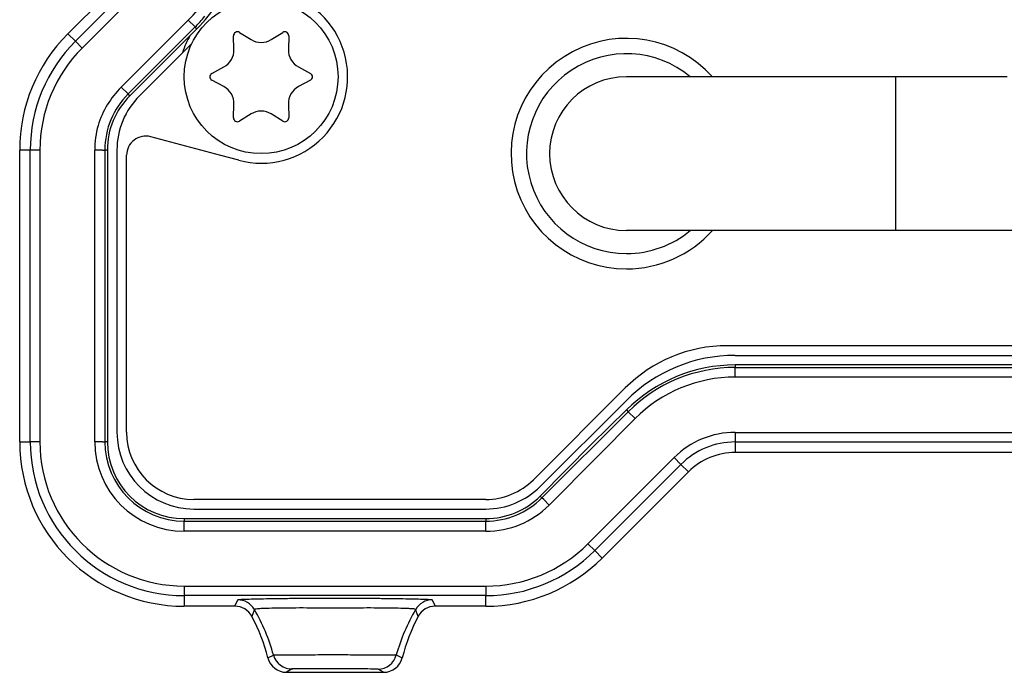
# Model space of a CAD drawing. Header units: millimetres. Extents: x -316 to -124, y 76 to 166.
# Tile 1 of 8: x -316 to -264, y 76 to 110. Entities that reach past the tile are written whole.
import ezdxf

# ---------------------------------------------------------------- set-up
doc = ezdxf.new("R2010")
doc.units = ezdxf.units.MM

# ---------------------------------------------------------------- blocks, each defined once
blk = doc.blocks.new('Blechschraube_ISO14585-ST4_2x16_8__11', base_point=(-307, 102.721))
at = {"color": 7, "linetype": 'Continuous'}
blk.add_circle((-303, 106.721), 4, dxfattribs=at)
blk = doc.blocks.new('05_02515_P_Linsenschraube_DIN7985-M4x10_1_1_1_1_1_1_1__14', base_point=(-282.6, 106.721))
at = {"color": 7, "linetype": 'Continuous'}
for p, q in [((-280.6, 106.721), (-282.6, 106.721)), ((-279.528, 106.721), (-280.6, 106.721)), ((-278.93, 106.721), (-279.528, 106.721)), ((-278.27, 106.721), (-278.93, 106.721)), ((-276.6, 106.721), (-278.27, 106.721)), ((-274.6, 106.721), (-276.6, 106.721))]:
    blk.add_line(p, q, dxfattribs=at)
blk = doc.blocks.new('Blechschraube_ISO14585-ST4_2x16_7__15', base_point=(-307, 102.721))
at = {"color": 7, "linetype": 'Continuous'}
for p, q in [((-304.415, 108.144), (-304.436, 108.855)), ((-304.131, 109.031), (-303.525, 108.658)), ((-302.475, 108.658), (-301.869, 109.031)), ((-301.564, 108.855), (-301.585, 108.144)), ((-305.566, 106.897), (-304.94, 107.234)), ((-301.06, 107.234), (-300.434, 106.897)), ((-304.94, 106.207), (-305.566, 106.545)), ((-300.434, 106.545), (-301.06, 106.207)), ((-304.436, 104.586), (-304.415, 105.297)), ((-301.585, 105.297), (-301.564, 104.586)), ((-303.525, 104.784), (-304.131, 104.41)), ((-301.869, 104.41), (-302.475, 104.784))]:
    blk.add_line(p, q, dxfattribs=at)
blk.add_circle((-303, 106.721), 4, dxfattribs=at)
for centre, radius, start, end in [((-304.236, 108.861), 0.2, 58.3205, 181.6805), ((-303, 109.509), 1, 238.3195, 301.6805), ((-301.764, 108.861), 0.2, 358.3206, 121.6805), ((-305.414, 108.115), 1, 298.3195, 1.6805), ((-300.586, 108.115), 1, 178.3195, 241.6805), ((-305.471, 106.721), 0.2, 118.3206, 180), ((-305.471, 106.721), 0.2, 180, 241.6805), ((-300.529, 106.721), 0.2, 0, 61.6805), ((-300.529, 106.721), 0.2, 298.3206, 0), ((-305.414, 105.327), 1, 358.3195, 61.6805), ((-300.586, 105.327), 1, 118.3195, 181.6805), ((-304.236, 104.58), 0.2, 178.3205, 301.6805), ((-303, 103.933), 1, 58.3195, 121.6805), ((-301.764, 104.58), 0.2, 238.3206, 1.6805)]:
    blk.add_arc(centre, radius, start, end, dxfattribs=at)
blk = doc.blocks.new('Buegelgriff__22', base_point=(-290, 96.721))
at = {"color": 7, "linetype": 'Continuous'}
for p, q in [((-282.6, 106.721), (-284, 106.721)), ((-280.6, 106.721), (-282.6, 106.721)), ((-279.528, 106.721), (-280.6, 106.721)), ((-278.93, 106.721), (-279.528, 106.721)), ((-278.27, 106.721), (-278.93, 106.721)), ((-276.6, 106.721), (-278.27, 106.721)), ((-274.6, 106.721), (-276.6, 106.721)), ((-270, 106.721), (-274.6, 106.721)), ((-264.2, 106.721), (-270, 106.721)), ((-270, 98.721), (-284, 98.721)), ((-170, 98.721), (-270, 98.721))]:
    blk.add_line(p, q, dxfattribs=at)
at = {"color": 1, "linetype": 'Continuous'}
for p, q in [((-270, 106.721), (-270, 102.721)), ((-270, 102.721), (-270, 98.721))]:
    blk.add_line(p, q, dxfattribs=at)
at = {"color": 7, "linetype": 'Continuous'}
for radius, start, end in [(6, 41.8103, 270), (5.2, 50.2849, 270), (4, 90, 180), (4, 180, 270), (5.2, 270, 309.7151), (6, 270, 318.1897)]:
    blk.add_arc((-284, 102.721), radius, start, end, dxfattribs=at)
blk = doc.blocks.new('Senkschraube-M4x12__25', base_point=(-273.75, 91.721))
at = {"color": 7, "linetype": 'Continuous'}
for p, q in [((-271, 91.721), (-273.75, 91.721)), ((-270.33, 91.721), (-271, 91.721)), ((-269.67, 91.721), (-270.33, 91.721)), ((-266.75, 91.721), (-269.67, 91.721)), ((-266.25, 91.721), (-266.75, 91.721))]:
    blk.add_line(p, q, dxfattribs=at)
blk = doc.blocks.new('Gehaeuseschale-unten__29', base_point=(-304.002, 91.721))
at = {"color": 7, "linetype": 'Continuous'}
for p, q in [((-275.25, 91.721), (-278.343, 91.721)), ((-273.75, 91.721), (-275.25, 91.721)), ((-271, 91.721), (-273.75, 91.721)), ((-270.33, 91.721), (-271, 91.721)), ((-269.67, 91.721), (-270.33, 91.721)), ((-266.75, 91.721), (-269.67, 91.721)), ((-266.25, 91.721), (-266.75, 91.721)), ((-262.5, 91.721), (-266.25, 91.721))]:
    blk.add_line(p, q, dxfattribs=at)
blk = doc.blocks.new('Gehaeuseschale-unten-L5_0007876-schwarz__30', base_point=(-304.002, 91.721))
at = {"color": 7, "linetype": 'Continuous'}
for p, q in [((-275.25, 91.721), (-278.343, 91.721)), ((-273.75, 91.721), (-275.25, 91.721)), ((-271, 91.721), (-273.75, 91.721)), ((-270.33, 91.721), (-271, 91.721)), ((-269.67, 91.721), (-270.33, 91.721)), ((-266.75, 91.721), (-269.67, 91.721)), ((-266.25, 91.721), (-266.75, 91.721)), ((-262.5, 91.721), (-266.25, 91.721))]:
    blk.add_line(p, q, dxfattribs=at)
blk = doc.blocks.new('Rueckplatte__34', base_point=(-310.5, 84.221))
at = {"color": 7, "linetype": 'Continuous'}
for p, q in [((-306.603, 108.457), (-309.328, 105.732)), ((-310.5, 102.904), (-310.5, 88.221)), ((-278.346, 92.221), (-226.652, 92.221)), ((-288.488, 85.392), (-284.003, 89.878)), ((-306.5, 84.221), (-291.317, 84.221))]:
    blk.add_line(p, q, dxfattribs=at)
for centre, radius, start, end in [((-306.5, 102.904), 4, 135, 180), ((-278.346, 84.221), 8, 90, 135), ((-306.5, 88.221), 4, 180, 270), ((-291.317, 88.221), 4, 270, 315)]:
    blk.add_arc(centre, radius, start, end, dxfattribs=at)
blk = doc.blocks.new('Frontplatte__35', base_point=(-310.5, 84.221))
at = {"color": 7, "linetype": 'Continuous'}
for p, q in [((-306.603, 108.457), (-309.328, 105.732)), ((-310.5, 102.904), (-310.5, 88.221)), ((-278.346, 92.221), (-226.652, 92.221)), ((-288.488, 85.392), (-284.003, 89.878)), ((-306.5, 84.221), (-291.317, 84.221))]:
    blk.add_line(p, q, dxfattribs=at)
for centre, radius, start, end in [((-306.5, 102.904), 4, 135, 180), ((-278.346, 84.221), 8, 90, 135), ((-306.5, 88.221), 4, 180, 270), ((-291.317, 88.221), 4, 270, 315)]:
    blk.add_arc(centre, radius, start, end, dxfattribs=at)
blk = doc.blocks.new('Verbindungsteil-L5_0007877-schwarz__36', base_point=(-315.559, 75.721))
at = {"color": 7, "linetype": 'Continuous'}
for p, q in [((-313.052, 108.959), (-309.567, 112.444)), ((-306.343, 109.221), (-306.688, 108.876)), ((-315.559, 87.721), (-315.559, 102.907)), ((-161.657, 87.162), (-278.343, 87.162)), ((-280.777, 86.154), (-285.262, 81.669)), ((-304.365, 79.162), (-307, 79.162)), ((-291.314, 79.162), (-293.948, 79.162)), ((-301.683, 75.721), (-296.631, 75.721))]:
    blk.add_line(p, q, dxfattribs=at)
at = {"color": 1, "linetype": 'Continuous'}
for p, q in [((-311.258, 102.907), (-311.658, 102.907)), ((-311.658, 87.721), (-311.658, 102.907)), ((-311.258, 87.721), (-311.658, 87.721)), ((-285.552, 86.896), (-288.02, 84.427)), ((-288.02, 84.427), (-288.303, 84.71)), ((-307, 83.063), (-307, 83.463)), ((-291.314, 83.063), (-291.314, 83.463)), ((-298.508, 79.063), (-299.805, 79.063))]:
    blk.add_line(p, q, dxfattribs=at)
at = {"color": 7, "linetype": 'Continuous'}
for centre, radius, start, end in [((-312, 114.878), 8, 315, 327.607), ((-307, 102.907), 8.559, 135, 180), ((-303.025, 106.721), 4.25, 149.531, 162.8346), ((-307, 87.721), 8.559, 180, 270), ((-278.343, 83.721), 3.441, 90, 135), ((-291.314, 87.721), 8.559, 270, 315), ((-304.365, 78.162), 1, 27.6754, 89.9979), ((-293.948, 78.162), 1, 90.0083, 152.3331), ((-312.337, 73.984), 10, 14.4044, 27.6598), ((-285.977, 73.984), 10, 152.3402, 165.5956), ((-301.683, 76.721), 1, 194.4048, 270.0043), ((-296.631, 76.721), 1, 269.9852, 345.5937)]:
    blk.add_arc(centre, radius, start, end, dxfattribs=at)
at = {"color": 1, "linetype": 'Continuous'}
for centre, start, end in [((-307, 102.907), 164.0815, 180), ((-307, 87.721), 180, 270), ((-291.314, 87.721), 270, 315)]:
    blk.add_arc(centre, 4.658, start, end, dxfattribs=at)
blk = doc.blocks.new('Verbindungsteil__37', base_point=(-315.559, 75.721))
at = {"color": 7, "linetype": 'Continuous'}
for p, q in [((-313.052, 108.959), (-309.567, 112.444)), ((-306.343, 109.221), (-306.688, 108.876)), ((-315.559, 87.721), (-315.559, 102.907)), ((-161.657, 87.162), (-278.343, 87.162)), ((-280.777, 86.154), (-285.262, 81.669)), ((-304.365, 79.162), (-307, 79.162)), ((-291.314, 79.162), (-293.948, 79.162)), ((-301.683, 75.721), (-296.631, 75.721))]:
    blk.add_line(p, q, dxfattribs=at)
at = {"color": 1, "linetype": 'Continuous'}
for p, q in [((-311.258, 102.907), (-311.658, 102.907)), ((-311.658, 87.721), (-311.658, 102.907)), ((-311.258, 87.721), (-311.658, 87.721)), ((-285.552, 86.896), (-288.02, 84.427)), ((-288.02, 84.427), (-288.303, 84.71)), ((-307, 83.063), (-307, 83.463)), ((-291.314, 83.063), (-291.314, 83.463)), ((-298.508, 79.063), (-299.805, 79.063))]:
    blk.add_line(p, q, dxfattribs=at)
at = {"color": 7, "linetype": 'Continuous'}
for centre, radius, start, end in [((-312, 114.878), 8, 315, 327.607), ((-307, 102.907), 8.559, 135, 180), ((-303.025, 106.721), 4.25, 149.531, 162.8346), ((-307, 87.721), 8.559, 180, 270), ((-278.343, 83.721), 3.441, 90, 135), ((-291.314, 87.721), 8.559, 270, 315), ((-304.365, 78.162), 1, 27.6754, 89.9979), ((-293.948, 78.162), 1, 90.0083, 152.3331), ((-312.337, 73.984), 10, 14.4044, 27.6598), ((-285.977, 73.984), 10, 152.3402, 165.5956), ((-301.683, 76.721), 1, 194.4048, 270.0043), ((-296.631, 76.721), 1, 269.9852, 345.5937)]:
    blk.add_arc(centre, radius, start, end, dxfattribs=at)
at = {"color": 1, "linetype": 'Continuous'}
for centre, start, end in [((-307, 102.907), 164.0815, 180), ((-307, 87.721), 180, 270), ((-291.314, 87.721), 270, 315)]:
    blk.add_arc(centre, 4.658, start, end, dxfattribs=at)
blk = doc.blocks.new('Verbindungsteil_1__42', base_point=(-315.559, 75.721))
at = {"color": 7, "linetype": 'Continuous'}
for p, q in [((-313.052, 108.959), (-309.567, 112.444)), ((-306.343, 109.221), (-306.688, 108.876)), ((-306.688, 108.876), (-309.828, 105.735)), ((-315.559, 87.721), (-315.559, 102.907)), ((-311, 102.907), (-311, 87.721)), ((-275.25, 91.721), (-278.343, 91.721)), ((-273.75, 91.721), (-275.25, 91.721)), ((-271, 91.721), (-273.75, 91.721)), ((-270.33, 91.721), (-271, 91.721)), ((-269.67, 91.721), (-270.33, 91.721)), ((-266.75, 91.721), (-269.67, 91.721)), ((-266.25, 91.721), (-266.75, 91.721)), ((-262.5, 91.721), (-266.25, 91.721)), ((-285.834, 87.578), (-284, 89.378)), ((-288.485, 84.892), (-285.834, 87.578)), ((-161.657, 87.162), (-278.343, 87.162)), ((-280.777, 86.154), (-285.262, 81.669)), ((-307, 83.721), (-291.314, 83.721)), ((-304.365, 79.162), (-307, 79.162)), ((-291.314, 79.162), (-293.948, 79.162)), ((-301.683, 75.721), (-296.631, 75.721))]:
    blk.add_line(p, q, dxfattribs=at)
at = {"color": 1, "linetype": 'Continuous'}
for p, q in [((-312.663, 108.57), (-309.178, 112.055)), ((-308.824, 111.702), (-312.309, 108.216)), ((-310.275, 106.182), (-306.789, 109.667)), ((-306.789, 109.667), (-306.436, 109.313)), ((-306.436, 109.313), (-309.921, 105.828)), ((-306.343, 109.221), (-306.436, 109.313)), ((-313.052, 108.959), (-312.663, 108.57)), ((-312.309, 108.216), (-312.663, 108.57)), ((-310.275, 106.182), (-309.921, 105.828)), ((-309.828, 105.735), (-309.921, 105.828)), ((-315.009, 102.907), (-315.559, 102.907)), ((-314.509, 102.907), (-315.009, 102.907)), ((-315.009, 87.721), (-315.009, 102.907)), ((-314.509, 102.907), (-314.509, 87.721)), ((-311.258, 102.907), (-311.658, 102.907)), ((-311.658, 87.721), (-311.658, 102.907)), ((-311.258, 102.907), (-311.131, 102.907)), ((-311, 102.907), (-311.131, 102.907)), ((-311.131, 102.907), (-311.131, 87.721)), ((-278.343, 91.721), (-278.343, 91.59)), ((-278.343, 91.59), (-161.657, 91.59)), ((-278.343, 91.09), (-278.343, 91.59)), ((-161.657, 91.09), (-278.343, 91.09)), ((-288.393, 84.8), (-283.907, 89.285)), ((-284, 89.378), (-283.907, 89.285)), ((-283.554, 88.931), (-283.907, 89.285)), ((-283.554, 88.931), (-285.552, 86.896)), ((-278.343, 88.212), (-161.657, 88.212)), ((-278.343, 88.212), (-278.343, 87.712)), ((-315.559, 87.721), (-315.009, 87.721)), ((-314.509, 87.721), (-315.009, 87.721)), ((-311.258, 87.721), (-311.658, 87.721)), ((-311.258, 87.721), (-311.131, 87.721)), ((-311, 87.721), (-311.131, 87.721)), ((-278.343, 87.712), (-253.25, 87.721)), ((-278.343, 87.712), (-278.343, 87.162)), ((-285.552, 86.896), (-288.02, 84.427)), ((-286.004, 82.411), (-281.519, 86.897)), ((-281.519, 86.897), (-281.165, 86.543)), ((-281.165, 86.543), (-285.651, 82.058)), ((-280.777, 86.154), (-281.165, 86.543)), ((-288.485, 84.892), (-288.393, 84.8)), ((-288.303, 84.71), (-288.393, 84.8)), ((-288.02, 84.427), (-288.303, 84.71)), ((-307, 83.721), (-307, 83.59)), ((-307, 83.463), (-307, 83.59)), ((-307, 83.59), (-291.314, 83.59)), ((-291.314, 83.721), (-291.314, 83.59)), ((-291.314, 83.463), (-291.314, 83.59)), ((-307, 83.063), (-307, 83.463)), ((-291.314, 83.063), (-307, 83.063)), ((-291.314, 83.063), (-291.314, 83.463)), ((-286.004, 82.411), (-285.651, 82.058)), ((-285.651, 82.058), (-285.262, 81.669)), ((-307, 80.212), (-291.314, 80.212)), ((-307, 80.212), (-307, 79.712)), ((-291.314, 80.212), (-291.314, 79.712)), ((-307, 79.712), (-307, 79.162)), ((-291.314, 79.712), (-307, 79.712)), ((-304.365, 79.162), (-304.216, 79.495)), ((-294.098, 79.495), (-293.948, 79.162)), ((-291.314, 79.162), (-291.314, 79.712)), ((-298.508, 79.063), (-299.805, 79.063)), ((-295.969, 76.628), (-295.662, 76.472)), ((-301.378, 75.898), (-301.683, 75.721)), ((-296.631, 75.721), (-296.919, 75.887))]:
    blk.add_line(p, q, dxfattribs=at)
for centre, radius, start, end in [((-312, 114.878), 7.369, 315, 360), ((-307, 102.907), 7.509, 135, 180), ((-307.027, 102.861), 4.644, 134.361, 163.4444), ((-307, 102.907), 4.658, 164.0815, 180), ((-278.343, 83.721), 7.369, 90, 135), ((-278.343, 83.721), 4.491, 90, 135), ((-307, 87.721), 7.509, 180, 270), ((-307, 87.721), 4.658, 180, 270), ((-291.314, 87.721), 4.658, 270, 315), ((-291.314, 87.721), 7.509, 270, 315), ((-304.218, 78.491), 1.003, 30.196, 89.8862), ((-294.098, 78.496), 0.999, 89.9806, 149.9356), ((-312.004, 73.984), 10, 15.3003, 30.0771), ((-286.337, 73.933), 10.003, 149.5889, 164.3733), ((-301.401, 76.892), 0.995, 195.6864, 271.3404), ((-296.931, 76.881), 0.994, 270.6509, 345.2552)]:
    blk.add_arc(centre, radius, start, end, dxfattribs=at)
at = {"color": 7, "linetype": 'Continuous'}
for centre, radius, start, end in [((-312, 114.878), 8, 315, 327.607), ((-312, 114.878), 7.869, 315, 320.4632), ((-307, 102.907), 8.559, 135, 180), ((-307, 102.907), 8.009, 135, 180), ((-303.025, 106.721), 4.25, 149.531, 162.8346), ((-307, 102.907), 4.131, 135, 180), ((-307, 102.907), 4, 135, 180), ((-278.343, 83.721), 8, 90, 135), ((-278.343, 83.721), 7.869, 90, 135), ((-307, 87.721), 8.559, 180, 270), ((-307, 87.721), 8.009, 180, 270), ((-307, 87.721), 4.131, 180, 270), ((-307, 87.721), 4, 180, 270), ((-278.343, 83.721), 3.991, 90, 135), ((-278.343, 83.721), 3.441, 90, 135), ((-291.314, 87.721), 4, 270, 315), ((-291.314, 87.721), 4.131, 270, 315), ((-291.314, 87.721), 8.009, 270, 315), ((-291.314, 87.721), 8.559, 270, 315), ((-304.365, 78.162), 1, 27.6754, 89.9979), ((-293.948, 78.162), 1, 90.0083, 152.3331), ((-312.337, 73.984), 10, 14.4044, 27.6598), ((-285.977, 73.984), 10, 152.3402, 165.5956), ((-301.683, 76.721), 1, 194.4048, 270.0043), ((-296.631, 76.721), 1, 269.9852, 345.5937)]:
    blk.add_arc(centre, radius, start, end, dxfattribs=at)
at = {"color": 1, "linetype": 'Continuous'}
for points in [[(-304.216, 79.495), (-304.133, 79.51), (-303.898, 79.525), (-303.525, 79.539), (-303.028, 79.551), (-302.421, 79.562), (-301.719, 79.571), (-300.935, 79.577), (-300.084, 79.581), (-299.18, 79.583), (-298.275, 79.581), (-297.422, 79.577), (-296.635, 79.571), (-295.928, 79.562), (-295.316, 79.552), (-294.812, 79.54), (-294.432, 79.526), (-294.189, 79.511), (-294.098, 79.495)], [(-303.351, 78.996), (-303.381, 78.904), (-303.413, 78.811), (-303.446, 78.719), (-303.48, 78.626)], [(-299.805, 79.063), (-300.632, 79.069), (-301.384, 79.068), (-302.042, 79.062), (-302.587, 79.05), (-303, 79.035), (-303.261, 79.016), (-303.351, 78.996)], [(-294.963, 78.997), (-295.06, 79.017), (-295.325, 79.035), (-295.738, 79.05), (-296.282, 79.062), (-296.937, 79.068), (-297.685, 79.069), (-298.508, 79.063)], [(-294.834, 78.626), (-294.868, 78.719), (-294.901, 78.812), (-294.933, 78.904), (-294.963, 78.997)], [(-302.651, 76.472), (-302.577, 76.51), (-302.505, 76.547), (-302.432, 76.585), (-302.359, 76.623)], [(-302.359, 76.623), (-302.125, 76.629), (-301.818, 76.633), (-301.177, 76.637), (-300.667, 76.638), (-300.042, 76.64), (-299.519, 76.64), (-299.16, 76.641), (-298.486, 76.64), (-297.975, 76.639), (-297.653, 76.638), (-297.088, 76.636), (-296.709, 76.634), (-296.499, 76.633), (-296.281, 76.631), (-295.969, 76.628)], [(-296.919, 75.887), (-297.989, 75.901), (-299.16, 75.906), (-300.326, 75.904), (-301.378, 75.898)]]:
    blk.add_spline(points, degree=3, dxfattribs=at)
blk = doc.blocks.new('Verbindungsteil-L5_0007877-schwarz_1__43', base_point=(-315.559, 75.721))
at = {"color": 7, "linetype": 'Continuous'}
for p, q in [((-313.052, 108.959), (-309.567, 112.444)), ((-306.343, 109.221), (-306.688, 108.876)), ((-306.688, 108.876), (-309.828, 105.735)), ((-315.559, 87.721), (-315.559, 102.907)), ((-311, 102.907), (-311, 87.721)), ((-275.25, 91.721), (-278.343, 91.721)), ((-273.75, 91.721), (-275.25, 91.721)), ((-271, 91.721), (-273.75, 91.721)), ((-270.33, 91.721), (-271, 91.721)), ((-269.67, 91.721), (-270.33, 91.721)), ((-266.75, 91.721), (-269.67, 91.721)), ((-266.25, 91.721), (-266.75, 91.721)), ((-262.5, 91.721), (-266.25, 91.721)), ((-285.834, 87.578), (-284, 89.378)), ((-288.485, 84.892), (-285.834, 87.578)), ((-161.657, 87.162), (-278.343, 87.162)), ((-280.777, 86.154), (-285.262, 81.669)), ((-307, 83.721), (-291.314, 83.721)), ((-304.365, 79.162), (-307, 79.162)), ((-291.314, 79.162), (-293.948, 79.162)), ((-301.683, 75.721), (-296.631, 75.721))]:
    blk.add_line(p, q, dxfattribs=at)
at = {"color": 1, "linetype": 'Continuous'}
for p, q in [((-312.663, 108.57), (-309.178, 112.055)), ((-308.824, 111.702), (-312.309, 108.216)), ((-310.275, 106.182), (-306.789, 109.667)), ((-306.789, 109.667), (-306.436, 109.313)), ((-306.436, 109.313), (-309.921, 105.828)), ((-306.343, 109.221), (-306.436, 109.313)), ((-313.052, 108.959), (-312.663, 108.57)), ((-312.309, 108.216), (-312.663, 108.57)), ((-310.275, 106.182), (-309.921, 105.828)), ((-309.828, 105.735), (-309.921, 105.828)), ((-315.009, 102.907), (-315.559, 102.907)), ((-314.509, 102.907), (-315.009, 102.907)), ((-315.009, 87.721), (-315.009, 102.907)), ((-314.509, 102.907), (-314.509, 87.721)), ((-311.258, 102.907), (-311.658, 102.907)), ((-311.658, 87.721), (-311.658, 102.907)), ((-311.258, 102.907), (-311.131, 102.907)), ((-311, 102.907), (-311.131, 102.907)), ((-311.131, 102.907), (-311.131, 87.721)), ((-278.343, 91.721), (-278.343, 91.59)), ((-278.343, 91.59), (-161.657, 91.59)), ((-278.343, 91.09), (-278.343, 91.59)), ((-161.657, 91.09), (-278.343, 91.09)), ((-288.393, 84.8), (-283.907, 89.285)), ((-284, 89.378), (-283.907, 89.285)), ((-283.554, 88.931), (-283.907, 89.285)), ((-283.554, 88.931), (-285.552, 86.896)), ((-278.343, 88.212), (-161.657, 88.212)), ((-278.343, 88.212), (-278.343, 87.712)), ((-315.559, 87.721), (-315.009, 87.721)), ((-314.509, 87.721), (-315.009, 87.721)), ((-311.258, 87.721), (-311.658, 87.721)), ((-311.258, 87.721), (-311.131, 87.721)), ((-311, 87.721), (-311.131, 87.721)), ((-278.343, 87.712), (-253.25, 87.721)), ((-278.343, 87.712), (-278.343, 87.162)), ((-285.552, 86.896), (-288.02, 84.427)), ((-286.004, 82.411), (-281.519, 86.897)), ((-281.519, 86.897), (-281.165, 86.543)), ((-281.165, 86.543), (-285.651, 82.058)), ((-280.777, 86.154), (-281.165, 86.543)), ((-288.485, 84.892), (-288.393, 84.8)), ((-288.303, 84.71), (-288.393, 84.8)), ((-288.02, 84.427), (-288.303, 84.71)), ((-307, 83.721), (-307, 83.59)), ((-307, 83.463), (-307, 83.59)), ((-307, 83.59), (-291.314, 83.59)), ((-291.314, 83.721), (-291.314, 83.59)), ((-291.314, 83.463), (-291.314, 83.59)), ((-307, 83.063), (-307, 83.463)), ((-291.314, 83.063), (-307, 83.063)), ((-291.314, 83.063), (-291.314, 83.463)), ((-286.004, 82.411), (-285.651, 82.058)), ((-285.651, 82.058), (-285.262, 81.669)), ((-307, 80.212), (-291.314, 80.212)), ((-307, 80.212), (-307, 79.712)), ((-291.314, 80.212), (-291.314, 79.712)), ((-307, 79.712), (-307, 79.162)), ((-291.314, 79.712), (-307, 79.712)), ((-304.365, 79.162), (-304.216, 79.495)), ((-294.098, 79.495), (-293.948, 79.162)), ((-291.314, 79.162), (-291.314, 79.712)), ((-298.508, 79.063), (-299.805, 79.063)), ((-295.969, 76.628), (-295.662, 76.472)), ((-301.378, 75.898), (-301.683, 75.721)), ((-296.631, 75.721), (-296.919, 75.887))]:
    blk.add_line(p, q, dxfattribs=at)
for centre, radius, start, end in [((-312, 114.878), 7.369, 315, 360), ((-307, 102.907), 7.509, 135, 180), ((-307.027, 102.861), 4.644, 134.361, 163.4444), ((-307, 102.907), 4.658, 164.0815, 180), ((-278.343, 83.721), 7.369, 90, 135), ((-278.343, 83.721), 4.491, 90, 135), ((-307, 87.721), 7.509, 180, 270), ((-307, 87.721), 4.658, 180, 270), ((-291.314, 87.721), 4.658, 270, 315), ((-291.314, 87.721), 7.509, 270, 315), ((-304.218, 78.491), 1.003, 30.196, 89.8862), ((-294.098, 78.496), 0.999, 89.9806, 149.9356), ((-312.004, 73.984), 10, 15.3003, 30.0771), ((-286.337, 73.933), 10.003, 149.5889, 164.3733), ((-301.401, 76.892), 0.995, 195.6864, 271.3404), ((-296.931, 76.881), 0.994, 270.6509, 345.2552)]:
    blk.add_arc(centre, radius, start, end, dxfattribs=at)
at = {"color": 7, "linetype": 'Continuous'}
for centre, radius, start, end in [((-312, 114.878), 8, 315, 327.607), ((-312, 114.878), 7.869, 315, 320.4632), ((-307, 102.907), 8.559, 135, 180), ((-307, 102.907), 8.009, 135, 180), ((-303.025, 106.721), 4.25, 149.531, 162.8346), ((-307, 102.907), 4.131, 135, 180), ((-307, 102.907), 4, 135, 180), ((-278.343, 83.721), 8, 90, 135), ((-278.343, 83.721), 7.869, 90, 135), ((-307, 87.721), 8.559, 180, 270), ((-307, 87.721), 8.009, 180, 270), ((-307, 87.721), 4.131, 180, 270), ((-307, 87.721), 4, 180, 270), ((-278.343, 83.721), 3.991, 90, 135), ((-278.343, 83.721), 3.441, 90, 135), ((-291.314, 87.721), 4, 270, 315), ((-291.314, 87.721), 4.131, 270, 315), ((-291.314, 87.721), 8.009, 270, 315), ((-291.314, 87.721), 8.559, 270, 315), ((-304.365, 78.162), 1, 27.6754, 89.9979), ((-293.948, 78.162), 1, 90.0083, 152.3331), ((-312.337, 73.984), 10, 14.4044, 27.6598), ((-285.977, 73.984), 10, 152.3402, 165.5956), ((-301.683, 76.721), 1, 194.4048, 270.0043), ((-296.631, 76.721), 1, 269.9852, 345.5937)]:
    blk.add_arc(centre, radius, start, end, dxfattribs=at)
at = {"color": 1, "linetype": 'Continuous'}
for points in [[(-304.216, 79.495), (-304.133, 79.51), (-303.898, 79.525), (-303.525, 79.539), (-303.028, 79.551), (-302.421, 79.562), (-301.719, 79.571), (-300.935, 79.577), (-300.084, 79.581), (-299.18, 79.583), (-298.275, 79.581), (-297.422, 79.577), (-296.635, 79.571), (-295.928, 79.562), (-295.316, 79.552), (-294.812, 79.54), (-294.432, 79.526), (-294.189, 79.511), (-294.098, 79.495)], [(-303.351, 78.996), (-303.381, 78.904), (-303.413, 78.811), (-303.446, 78.719), (-303.48, 78.626)], [(-299.805, 79.063), (-300.632, 79.069), (-301.384, 79.068), (-302.042, 79.062), (-302.587, 79.05), (-303, 79.035), (-303.261, 79.016), (-303.351, 78.996)], [(-294.963, 78.997), (-295.06, 79.017), (-295.325, 79.035), (-295.738, 79.05), (-296.282, 79.062), (-296.937, 79.068), (-297.685, 79.069), (-298.508, 79.063)], [(-294.834, 78.626), (-294.868, 78.719), (-294.901, 78.812), (-294.933, 78.904), (-294.963, 78.997)], [(-302.651, 76.472), (-302.577, 76.51), (-302.505, 76.547), (-302.432, 76.585), (-302.359, 76.623)], [(-302.359, 76.623), (-302.125, 76.629), (-301.818, 76.633), (-301.177, 76.637), (-300.667, 76.638), (-300.042, 76.64), (-299.519, 76.64), (-299.16, 76.641), (-298.486, 76.64), (-297.975, 76.639), (-297.653, 76.638), (-297.088, 76.636), (-296.709, 76.634), (-296.499, 76.633), (-296.281, 76.631), (-295.969, 76.628)], [(-296.919, 75.887), (-297.989, 75.901), (-299.16, 75.906), (-300.326, 75.904), (-301.378, 75.898)]]:
    blk.add_spline(points, degree=3, dxfattribs=at)
blk = doc.blocks.new('Typenschild-S60-PSU-Kopie-L5_0007851-schwarz__44', base_point=(-310, 84.721))
at = {"color": 7, "linetype": 'Continuous'}
for p, q in [((-305.09, 102.622), (-308.741, 103.6)), ((-310, 88.221), (-310, 102.634)), ((-304.165, 102.374), (-305.09, 102.622)), ((-227.089, 92.721), (-278.761, 92.721)), ((-288.842, 85.746), (-284.064, 90.524)), ((-291.317, 84.721), (-306.5, 84.721))]:
    blk.add_line(p, q, dxfattribs=at)
for centre, radius, start, end in [((-303, 106.721), 4.5, 255, 77.1604), ((-309, 102.634), 1, 75, 180), ((-278.761, 85.221), 7.5, 90, 135), ((-306.5, 88.221), 3.5, 180, 270), ((-291.317, 88.221), 3.5, 270, 315)]:
    blk.add_arc(centre, radius, start, end, dxfattribs=at)
blk = doc.blocks.new('Typenschild-S60-PSU__45', base_point=(-310, 84.721))
at = {"color": 7, "linetype": 'Continuous'}
for p, q in [((-305.09, 102.622), (-308.741, 103.6)), ((-310, 88.221), (-310, 102.634)), ((-304.165, 102.374), (-305.09, 102.622)), ((-227.089, 92.721), (-278.761, 92.721)), ((-288.842, 85.746), (-284.064, 90.524)), ((-291.317, 84.721), (-306.5, 84.721))]:
    blk.add_line(p, q, dxfattribs=at)
for centre, radius, start, end in [((-303, 106.721), 4.5, 255, 77.1604), ((-309, 102.634), 1, 75, 180), ((-278.761, 85.221), 7.5, 90, 135), ((-306.5, 88.221), 3.5, 180, 270), ((-291.317, 88.221), 3.5, 270, 315)]:
    blk.add_arc(centre, radius, start, end, dxfattribs=at)
blk = doc.blocks.new('Frontschild__46', base_point=(-310, 84.721))
at = {"color": 7, "linetype": 'Continuous'}
for p, q in [((-305.09, 102.622), (-308.741, 103.6)), ((-310, 88.221), (-310, 102.634)), ((-304.165, 102.374), (-305.09, 102.622)), ((-227.089, 92.721), (-278.761, 92.721)), ((-288.842, 85.746), (-284.064, 90.524)), ((-291.317, 84.721), (-306.5, 84.721))]:
    blk.add_line(p, q, dxfattribs=at)
for centre, radius, start, end in [((-303, 106.721), 4.5, 255, 77.1604), ((-309, 102.634), 1, 75, 180), ((-278.761, 85.221), 7.5, 90, 135), ((-306.5, 88.221), 3.5, 180, 270), ((-291.317, 88.221), 3.5, 270, 315)]:
    blk.add_arc(centre, radius, start, end, dxfattribs=at)
blk = doc.blocks.new('Frontschild-Kopie-L5_0007850-schwarz__47', base_point=(-310, 84.721))
at = {"color": 7, "linetype": 'Continuous'}
for p, q in [((-305.09, 102.622), (-308.741, 103.6)), ((-310, 88.221), (-310, 102.634)), ((-304.165, 102.374), (-305.09, 102.622)), ((-227.089, 92.721), (-278.761, 92.721)), ((-288.842, 85.746), (-284.064, 90.524)), ((-291.317, 84.721), (-306.5, 84.721))]:
    blk.add_line(p, q, dxfattribs=at)
for centre, radius, start, end in [((-303, 106.721), 4.5, 255, 77.1604), ((-309, 102.634), 1, 75, 180), ((-278.761, 85.221), 7.5, 90, 135), ((-306.5, 88.221), 3.5, 180, 270), ((-291.317, 88.221), 3.5, 270, 315)]:
    blk.add_arc(centre, radius, start, end, dxfattribs=at)
blk = doc.blocks.new('Netzteil-S60__48', base_point=(-315.559, 75.721))
for name, p in [('Verbindungsteil-L5_0007877-schwarz__36', (-315.559, 75.721)), ('Verbindungsteil__37', (-315.559, 75.721)), ('Verbindungsteil_1__42', (-315.559, 75.721)), ('Verbindungsteil-L5_0007877-schwarz_1__43', (-315.559, 75.721)), ('Rueckplatte__34', (-310.5, 84.221)), ('Frontplatte__35', (-310.5, 84.221)), ('Typenschild-S60-PSU-Kopie-L5_0007851-schwarz__44', (-310, 84.721)), ('Typenschild-S60-PSU__45', (-310, 84.721)), ('Frontschild__46', (-310, 84.721)), ('Frontschild-Kopie-L5_0007850-schwarz__47', (-310, 84.721)), ('Gehaeuseschale-unten__29', (-304.002, 91.721)), ('Gehaeuseschale-unten-L5_0007876-schwarz__30', (-304.002, 91.721)), ('Blechschraube_ISO14585-ST4_2x16_8__11', (-307, 102.721)), ('Blechschraube_ISO14585-ST4_2x16_7__15', (-307, 102.721)), ('Buegelgriff__22', (-290, 96.721)), ('05_02515_P_Linsenschraube_DIN7985-M4x10_1_1_1_1_1_1_1__14', (-282.6, 106.721)), ('Senkschraube-M4x12__25', (-273.75, 91.721))]:
    blk.add_blockref(name, p)
blk = doc.blocks.new('VordansA', base_point=(-220, 121))
blk.add_blockref('Netzteil-S60__48', (-315.559, 75.721))

msp = doc.modelspace()

# ---------------------------------------------------------------- block references
msp.add_blockref('VordansA', (-220, 121))

doc.saveas('drawing.dxf')
